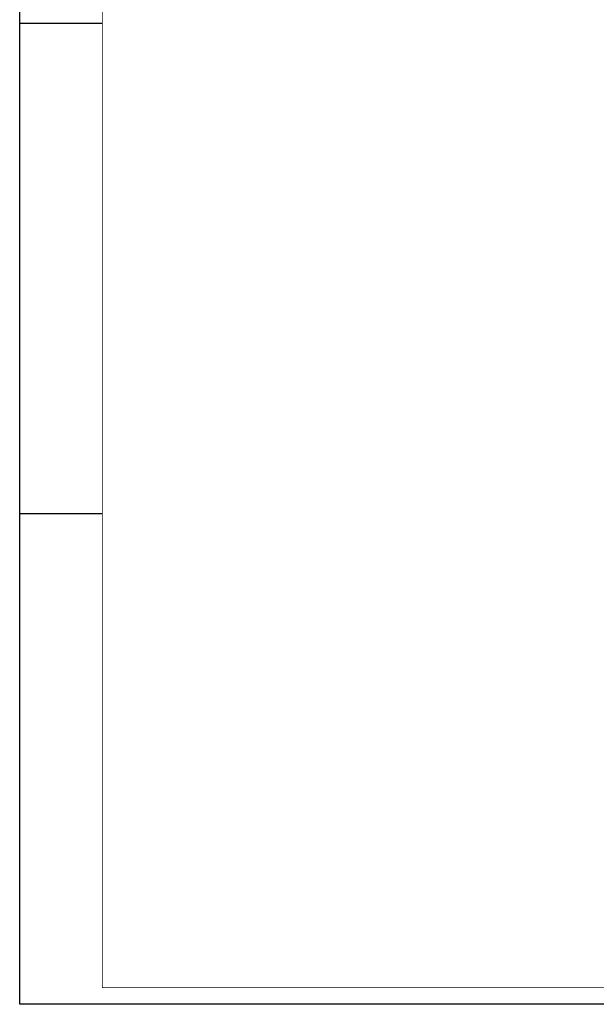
# Model space of a CAD drawing. Header units: millimetres. Extents: x 0 to 841, y 0 to 594.
# Tile 1 of 5: x 0 to 175, y 0 to 298. Entities that reach past the tile are written whole.
import ezdxf
from ezdxf.enums import TextEntityAlignment as Align

# ---------------------------------------------------------------- set-up
doc = ezdxf.new("R2010")
doc.units = ezdxf.units.MM
for name, color, linetype in [('EL$2B---_KADER', 4, 'CONTINUOUS'), ('LIJN025', 10, 'CONTINUOUS'), ('LIJN050', 90, 'CONTINUOUS'), ('TEKST25', 10, 'CONTINUOUS'), ('TEKST35', 50, 'CONTINUOUS'), ('TEKST50', 90, 'CONTINUOUS')]:
    doc.layers.add(name, color=color, linetype=linetype)
doc.styles.add('ISO', font='ISO.SHX')
doc.styles.add('ROMAND', font='romand')

# ---------------------------------------------------------------- blocks, each defined once
blk = doc.blocks.new('A1')
at = {"layer": 'LIJN025'}
for p, q in [((0, 297), (25, 297)), ((0, 148.5), (25, 148.5))]:
    blk.add_line(p, q, dxfattribs=at)
blk.add_lwpolyline([(0, 0), (0, 594), (841, 594), (841, 0)], close=True, dxfattribs=at)
at = {"layer": 'LIJN050', "const_width": 0.2}
blk.add_lwpolyline([(836, 5), (836, 589), (25, 589), (25, 5)], close=True, dxfattribs=at)
at = {"layer": 'TEKST25', "style": 'ROMAND', "width": 2.899115}
blk.add_attdef('STATUS', text='', height=2.5, dxfattribs=at).set_placement((795, 71.5), (834, 71.5), align=Align.FIT)
at = {"layer": 'TEKST25', "style": 'ISO'}
for tag, p in [('E', (796.25, 66)), ('NAAM-E', (807.75, 66)), ('DATUM-E', (826, 66)), ('D', (796.25, 61)), ('NAAM-D', (807.75, 61)), ('DATUM-D', (826, 61)), ('C', (796.25, 56)), ('NAAM-C', (807.75, 56)), ('DATUM-C', (826, 56)), ('B', (796.25, 51)), ('NAAM-B', (807.75, 51)), ('DATUM-B', (826, 51)), ('A', (796.25, 46)), ('NAAM-A', (807.75, 46)), ('DATUM-A', (826, 46))]:
    blk.add_attdef(tag, text='', height=2.5, dxfattribs=at).set_placement(p, align=Align.CENTER)
for tag, p in [('DATUM', (673.75, 36.25)), ('SCHAAL', (709, 36.25)), ('GETEKEND', (739.25, 36.25)), ('GECONTOL.', (774, 36.25)), ('FORMAAT', (804.25, 28.25))]:
    blk.add_attdef(tag, p, '', height=2.5, dxfattribs=at)
at = {"layer": 'TEKST35', "style": 'ISO'}
for tag, p in [('PROJECT', (675.5, 72.5)), ('PLAATS', (675.5, 63.5)), ('INSTALLATIE-REGEL1', (675.5, 52.5)), ('INSTALLATIE-REGEL2', (675.5, 43.5))]:
    blk.add_attdef(tag, p, '', height=4, dxfattribs=at)
blk.add_attdef('PROJ.NR.', text='', height=4, dxfattribs=at).set_placement((822, 23), align=Align.CENTER)
at = {"layer": 'TEKST50', "style": 'ISO'}
blk.add_attdef('FILE-NAAM', text='', height=5, dxfattribs=at).set_placement((814.5, 7.5), align=Align.CENTER)

msp = doc.modelspace()

# ---------------------------------------------------------------- block references
at = {"layer": 'EL$2B---_KADER'}
msp.add_blockref('A1', (0, 0), dxfattribs=at)

doc.saveas('drawing.dxf')
